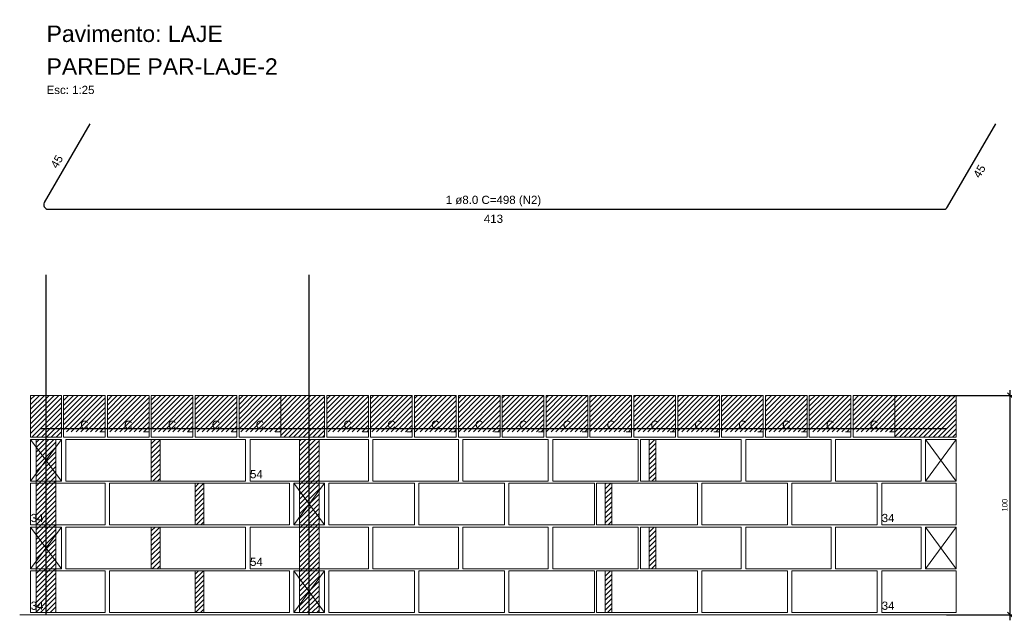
# Model space of a CAD drawing. Header units: millimetres. Extents: x 337 to 624, y -381 to -65.
# Tile 125 of 139: x 479 to 497, y -111 to -100. Entities that reach past the tile are written whole.
import ezdxf

# ---------------------------------------------------------------- set-up
doc = ezdxf.new("R2010")
doc.units = ezdxf.units.MM
doc.header["$MEASUREMENT"] = 0
doc.linetypes.add('DOT', pattern=[6.35, 0, -6.35])
doc.layers.get('0').update_dxf_attribs({"lineweight": 5})
for name, color, linetype, lineweight in [('Armadura', 7, 'Continuous', 30), ('Cotas', 7, 'Continuous', 5), ('Descrição da armadura', 7, 'Continuous', 5), ('PA-Ajustes', 8, 'Continuous', 5), ('PA-Graute', 8, 'Continuous', 0), ('PA-Piso', 7, 'Continuous', 20), ('PE-Contrafiamento L', 1, 'Continuous', 13), ('PE-Contrafiamento T', 1, 'Continuous', 5), ('PE-Inteiro', 7, 'Continuous', 5), ('PE-Meio canaleta', 5, 'Continuous', 5), ('PE-Paredes', 1, 'Continuous', 5), ('PE-Pastilha', 3, 'Continuous', 5), ('Textos armaduras', 7, 'Continuous', 5)]:
    doc.layers.add(name, color=color, linetype=linetype, lineweight=lineweight)
doc.styles.add('Arial', font='arial.ttf')
doc.dimstyles.new('UM_25.000000', dxfattribs={"dimtxt": 0.18, "dimasz": 0.1, "dimexe": 0.1, "dimexo": 0.2, "dimgap": 0, "dimtad": 1, "dimtih": 1, "dimtoh": 1, "dimdec": 1, "dimlfac": 25, "dimzin": 0, "dimdsep": 46, "dimtxsty": 'Standard', "dimcen": 0.09, "dimdle": 0.1, "dimadec": 1, "dimazin": 2, "dimtfac": 1, "dimtdec": 4, "dimtofl": 0, "dimtmove": 0, "dimatfit": 3, "dimfxl": 1, "dimtolj": 1, "dimarcsym": 0})
pattern_1 = [(45, (507.42507, -278.56047), (-0.044194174, 0.044194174), [])]

# ---------------------------------------------------------------- blocks, each defined once
blk = doc.blocks.new('_Oblique')
at = {"color": 0, "linetype": 'ByBlock', "lineweight": -2}
blk.add_line((-0.5, -0.5), (0.5, 0.5), dxfattribs=at)
blk = doc.blocks.new('*D289')
at = {"layer": 'Cotas', "color": 0, "lineweight": -2, "transparency": 16777216}
for p, q in [((495.78, -106.455), (497.045, -106.455)), ((496.945, -110.555), (496.945, -106.355)), ((495.78, -110.455), (497.045, -110.455))]:
    blk.add_line(p, q, dxfattribs=at)
at = {"layer": 'Defpoints', "color": 0, "transparency": 16777216}
for p in [(495.68, -106.455), (496.945, -106.455), (495.68, -110.455)]:
    blk.add_point(p, dxfattribs=at)
at = {"layer": 'Cotas', "color": 0, "lineweight": -2, "transparency": 16777216, "xscale": 0.1, "yscale": 0.1, "zscale": 0.1}
for p, rotation in [((496.945, -106.455), 90), ((496.945, -110.455), 270)]:
    blk.add_blockref('_Oblique', p, dxfattribs=dict(at, rotation=rotation))
at = {"layer": 'Cotas', "transparency": 16777216, "insert": (496.845, -108.455), "char_height": 0.1, "attachment_point": 5, "rotation": 90, "style": 'Arial'}
blk.add_mtext('\\A1;100', dxfattribs=at)

msp = doc.modelspace()

# ---------------------------------------------------------------- hatches: boundary and pattern name
at = {"layer": 'PA-Ajustes', "linetype": 'Continuous'}
h = msp.add_hatch(dxfattribs=at)
h.set_pattern_fill('ANSI31', color=8, scale=0.5, style=0)
h.set_pattern_definition(pattern_1)
h.paths.add_polyline_path([(479.0801, -106.4553), (479.6401, -106.4553), (479.6401, -107.2153), (479.0801, -107.2153)])
h = msp.add_hatch(dxfattribs=at)
h.set_pattern_fill('ANSI31', color=8, scale=0.5, style=0)
h.set_pattern_definition(pattern_1)
h.paths.add_polyline_path([(483.6401, -106.4553), (483.6401, -107.2153), (484.4405, -107.2153), (484.4405, -106.4553)])
h = msp.add_hatch(dxfattribs=at)
h.set_pattern_fill('ANSI31', color=8, scale=0.5, style=0)
h.set_pattern_definition(pattern_1)
h.paths.add_polyline_path([(494.8405, -106.4553), (494.8405, -107.2153), (495.9605, -107.2153), (495.9605, -106.4553)])
h = msp.add_hatch(dxfattribs=at)
h.set_pattern_fill('ANSI31', color=8, scale=0.5, style=0)
h.set_pattern_definition(pattern_1)
h.paths.add_polyline_path([(481.2801, -107.2553), (481.2801, -108.0153), (481.4405, -108.0153), (481.4405, -107.2553)])
h = msp.add_hatch(dxfattribs=at)
h.set_pattern_fill('ANSI31', color=8, scale=0.5, style=0)
h.set_pattern_definition(pattern_1)
h.paths.add_polyline_path([(490.3605, -107.2553), (490.3605, -108.0153), (490.4805, -108.0153), (490.4805, -107.2553)])
h = msp.add_hatch(dxfattribs=at)
h.set_pattern_fill('ANSI31', color=8, scale=0.5, style=0)
h.set_pattern_definition(pattern_1)
h.paths.add_polyline_path([(482.0801, -108.0553), (482.0801, -108.8153), (482.2405, -108.8153), (482.2405, -108.0553)])
h = msp.add_hatch(dxfattribs=at)
h.set_pattern_fill('ANSI31', color=8, scale=0.5, style=0)
h.set_pattern_definition(pattern_1)
h.paths.add_polyline_path([(489.5605, -108.0553), (489.5605, -108.8153), (489.6805, -108.8153), (489.6805, -108.0553)])
h = msp.add_hatch(dxfattribs=at)
h.set_pattern_fill('ANSI31', color=8, scale=0.5, style=0)
h.set_pattern_definition(pattern_1)
h.paths.add_polyline_path([(481.2801, -108.8553), (481.2801, -109.6153), (481.4405, -109.6153), (481.4405, -108.8553)])
h = msp.add_hatch(dxfattribs=at)
h.set_pattern_fill('ANSI31', color=8, scale=0.5, style=0)
h.set_pattern_definition(pattern_1)
h.paths.add_polyline_path([(490.3605, -108.8553), (490.3605, -109.6153), (490.4805, -109.6153), (490.4805, -108.8553)])
h = msp.add_hatch(dxfattribs=at)
h.set_pattern_fill('ANSI31', color=8, scale=0.5, style=0)
h.set_pattern_definition(pattern_1)
h.paths.add_polyline_path([(482.0801, -109.6553), (482.0801, -110.4153), (482.2405, -110.4153), (482.2405, -109.6553)])
h = msp.add_hatch(dxfattribs=at)
h.set_pattern_fill('ANSI31', color=8, scale=0.5, style=0)
h.set_pattern_definition(pattern_1)
h.paths.add_polyline_path([(489.5605, -109.6553), (489.5605, -110.4153), (489.6805, -110.4153), (489.6805, -109.6553)])
at = {"layer": 'PA-Graute', "linetype": 'Continuous'}
h = msp.add_hatch(dxfattribs=at)
h.set_pattern_fill('ANSI31', color=8, scale=0.5, style=0)
h.set_pattern_definition(pattern_1)
h.paths.add_polyline_path([(479.6801, -106.4553), (480.4401, -106.4553), (480.4401, -107.1153), (479.6801, -107.1153)])
h = msp.add_hatch(dxfattribs=at)
h.set_pattern_fill('ANSI31', color=8, scale=0.5, style=0)
h.set_pattern_definition(pattern_1)
h.paths.add_polyline_path([(480.4801, -106.4553), (481.2401, -106.4553), (481.2401, -107.1153), (480.4801, -107.1153)])
h = msp.add_hatch(dxfattribs=at)
h.set_pattern_fill('ANSI31', color=8, scale=0.5, style=0)
h.set_pattern_definition(pattern_1)
h.paths.add_polyline_path([(481.2801, -106.4553), (482.0401, -106.4553), (482.0401, -107.1153), (481.2801, -107.1153)])
h = msp.add_hatch(dxfattribs=at)
h.set_pattern_fill('ANSI31', color=8, scale=0.5, style=0)
h.set_pattern_definition(pattern_1)
h.paths.add_polyline_path([(482.0801, -106.4553), (482.8401, -106.4553), (482.8401, -107.1153), (482.0801, -107.1153)])
h = msp.add_hatch(dxfattribs=at)
h.set_pattern_fill('ANSI31', color=8, scale=0.5, style=0)
h.set_pattern_definition(pattern_1)
h.paths.add_polyline_path([(482.8801, -106.4553), (483.6401, -106.4553), (483.6401, -107.1153), (482.8801, -107.1153)])
h = msp.add_hatch(dxfattribs=at)
h.set_pattern_fill('ANSI31', color=8, scale=0.5, style=0)
h.set_pattern_definition(pattern_1)
h.paths.add_polyline_path([(484.4805, -106.4553), (485.2405, -106.4553), (485.2405, -107.1153), (484.4805, -107.1153)])
h = msp.add_hatch(dxfattribs=at)
h.set_pattern_fill('ANSI31', color=8, scale=0.5, style=0)
h.set_pattern_definition(pattern_1)
h.paths.add_polyline_path([(485.2805, -106.4553), (486.0405, -106.4553), (486.0405, -107.1153), (485.2805, -107.1153)])
h = msp.add_hatch(dxfattribs=at)
h.set_pattern_fill('ANSI31', color=8, scale=0.5, style=0)
h.set_pattern_definition(pattern_1)
h.paths.add_polyline_path([(486.0805, -106.4553), (486.8405, -106.4553), (486.8405, -107.1153), (486.0805, -107.1153)])
h = msp.add_hatch(dxfattribs=at)
h.set_pattern_fill('ANSI31', color=8, scale=0.5, style=0)
h.set_pattern_definition(pattern_1)
h.paths.add_polyline_path([(486.8805, -106.4553), (487.6405, -106.4553), (487.6405, -107.1153), (486.8805, -107.1153)])
h = msp.add_hatch(dxfattribs=at)
h.set_pattern_fill('ANSI31', color=8, scale=0.5, style=0)
h.set_pattern_definition(pattern_1)
h.paths.add_polyline_path([(487.6805, -106.4553), (488.4405, -106.4553), (488.4405, -107.1153), (487.6805, -107.1153)])
h = msp.add_hatch(dxfattribs=at)
h.set_pattern_fill('ANSI31', color=8, scale=0.5, style=0)
h.set_pattern_definition(pattern_1)
h.paths.add_polyline_path([(488.4805, -106.4553), (489.2405, -106.4553), (489.2405, -107.1153), (488.4805, -107.1153)])
h = msp.add_hatch(dxfattribs=at)
h.set_pattern_fill('ANSI31', color=8, scale=0.5, style=0)
h.set_pattern_definition(pattern_1)
h.paths.add_polyline_path([(489.2805, -106.4553), (490.0405, -106.4553), (490.0405, -107.1153), (489.2805, -107.1153)])
h = msp.add_hatch(dxfattribs=at)
h.set_pattern_fill('ANSI31', color=8, scale=0.5, style=0)
h.set_pattern_definition(pattern_1)
h.paths.add_polyline_path([(490.0805, -106.4553), (490.8405, -106.4553), (490.8405, -107.1153), (490.0805, -107.1153)])
h = msp.add_hatch(dxfattribs=at)
h.set_pattern_fill('ANSI31', color=8, scale=0.5, style=0)
h.set_pattern_definition(pattern_1)
h.paths.add_polyline_path([(490.8805, -106.4553), (491.6405, -106.4553), (491.6405, -107.1153), (490.8805, -107.1153)])
h = msp.add_hatch(dxfattribs=at)
h.set_pattern_fill('ANSI31', color=8, scale=0.5, style=0)
h.set_pattern_definition(pattern_1)
h.paths.add_polyline_path([(491.6805, -106.4553), (492.4405, -106.4553), (492.4405, -107.1153), (491.6805, -107.1153)])
h = msp.add_hatch(dxfattribs=at)
h.set_pattern_fill('ANSI31', color=8, scale=0.5, style=0)
h.set_pattern_definition(pattern_1)
h.paths.add_polyline_path([(492.4805, -106.4553), (493.2405, -106.4553), (493.2405, -107.1153), (492.4805, -107.1153)])
h = msp.add_hatch(dxfattribs=at)
h.set_pattern_fill('ANSI31', color=8, scale=0.5, style=0)
h.set_pattern_definition(pattern_1)
h.paths.add_polyline_path([(493.2805, -106.4553), (494.0405, -106.4553), (494.0405, -107.1153), (493.2805, -107.1153)])
h = msp.add_hatch(dxfattribs=at)
h.set_pattern_fill('ANSI31', color=8, scale=0.5, style=0)
h.set_pattern_definition(pattern_1)
h.paths.add_polyline_path([(494.0805, -106.4553), (494.8405, -106.4553), (494.8405, -107.1153), (494.0805, -107.1153)])
h = msp.add_hatch(dxfattribs=at)
h.set_pattern_fill('ANSI31', color=8, scale=0.5, style=0)
h.set_pattern_definition(pattern_1)
h.paths.add_polyline_path([(479.1801, -107.2553), (479.5401, -107.2553), (479.5401, -110.4153), (479.1801, -110.4153)])
h = msp.add_hatch(dxfattribs=at)
h.set_pattern_fill('ANSI31', color=8, scale=0.5, style=0)
h.set_pattern_definition(pattern_1)
h.paths.add_polyline_path([(483.9805, -107.2553), (484.3405, -107.2553), (484.3405, -110.4153), (483.9805, -110.4153)])

# ---------------------------------------------------------------- linework, layer by layer
at = {"layer": 'Armadura'}
for p, q in [((480.1601, -101.4965), (479.3294, -102.9353)), ((495.8036, -103.0153), (496.6805, -101.4965)), ((479.3986, -103.0553), (495.7343, -103.0553)), ((479.2601, -107.0553), (495.7805, -107.0553))]:
    msp.add_line(p, q, dxfattribs=at)
for points in [[(479.3601, -110.4553), (479.3601, -104.2553)], [(484.1605, -110.4553), (484.1605, -104.2553)]]:
    msp.add_lwpolyline(points, dxfattribs=at)
for centre, start, end in [((479.3986, -102.9753), 150, 270), ((495.7343, -102.9753), 270, 330)]:
    msp.add_arc(centre, 0.08, start, end, dxfattribs=at)
at = {"layer": 'PA-Ajustes', "linetype": 'Continuous'}
for points in [[(479.0801, -106.4553), (479.6401, -106.4553), (479.6401, -107.2153), (479.0801, -107.2153)], [(483.6401, -106.4553), (483.6401, -107.2153), (484.4405, -107.2153), (484.4405, -106.4553)], [(494.8405, -106.4553), (494.8405, -107.2153), (495.9605, -107.2153), (495.9605, -106.4553)], [(481.2801, -107.2553), (481.2801, -108.0153), (481.4405, -108.0153), (481.4405, -107.2553)], [(490.3605, -107.2553), (490.3605, -108.0153), (490.4805, -108.0153), (490.4805, -107.2553)], [(482.0801, -108.0553), (482.0801, -108.8153), (482.2405, -108.8153), (482.2405, -108.0553)], [(489.5605, -108.0553), (489.5605, -108.8153), (489.6805, -108.8153), (489.6805, -108.0553)], [(481.2801, -108.8553), (481.2801, -109.6153), (481.4405, -109.6153), (481.4405, -108.8553)], [(490.3605, -108.8553), (490.3605, -109.6153), (490.4805, -109.6153), (490.4805, -108.8553)], [(482.0801, -109.6553), (482.0801, -110.4153), (482.2405, -110.4153), (482.2405, -109.6553)], [(489.5605, -109.6553), (489.5605, -110.4153), (489.6805, -110.4153), (489.6805, -109.6553)]]:
    msp.add_lwpolyline(points, close=True, dxfattribs=at)
at = {"layer": 'PA-Graute', "color": 8, "linetype": 'Continuous'}
for points in [[(479.1801, -107.2553), (479.5401, -107.2553), (479.5401, -110.4153), (479.1801, -110.4153)], [(483.9805, -107.2553), (484.3405, -107.2553), (484.3405, -110.4153), (483.9805, -110.4153)]]:
    msp.add_lwpolyline(points, close=True, dxfattribs=at)
at = {"layer": 'PA-Piso'}
msp.add_line((478.8801, -110.4553), (496.7205, -110.4553), dxfattribs=at)
at = {"layer": 'PE-Contrafiamento L', "linetype": 'Continuous'}
for p, q in [((479.0801, -108.0153), (479.0801, -107.2553)), ((479.0801, -107.2553), (479.6401, -107.2553)), ((479.6401, -107.2553), (479.0801, -108.0153)), ((479.6401, -108.0153), (479.0801, -107.2553)), ((479.0801, -107.2553), (479.6401, -107.2553)), ((479.6401, -107.2553), (479.6401, -108.0153)), ((495.4005, -107.2553), (495.9605, -107.2553)), ((495.4005, -108.0153), (495.9605, -107.2553)), ((495.9605, -107.2553), (495.4005, -107.2553)), ((495.4005, -107.2553), (495.9605, -108.0153)), ((495.4005, -108.0153), (495.4005, -107.2553)), ((495.9605, -107.2553), (495.9605, -108.0153)), ((479.6401, -108.0153), (479.0801, -108.0153)), ((479.0801, -108.0153), (479.6401, -108.0153)), ((479.0801, -108.0553), (480.4401, -108.0553)), ((479.0801, -108.8153), (479.0801, -108.0553)), ((480.4401, -108.0553), (480.4401, -108.8153)), ((483.8805, -108.0553), (484.4405, -108.0553)), ((483.8805, -108.8153), (484.4405, -108.0553)), ((484.4405, -108.0553), (483.8805, -108.0553)), ((483.8805, -108.0553), (484.4405, -108.8153)), ((483.8805, -108.8153), (483.8805, -108.0553)), ((484.4405, -108.0553), (484.4405, -108.8153)), ((494.6005, -108.8153), (494.6005, -108.0553)), ((494.6005, -108.0553), (495.9605, -108.0553)), ((495.9605, -108.0153), (495.4005, -108.0153)), ((495.9605, -108.0153), (495.4005, -108.0153)), ((495.9605, -108.0553), (495.9605, -108.8153)), ((480.4401, -108.8153), (479.0801, -108.8153)), ((484.4405, -108.8153), (483.8805, -108.8153)), ((484.4405, -108.8153), (483.8805, -108.8153)), ((495.9605, -108.8153), (494.6005, -108.8153)), ((479.0801, -109.6153), (479.0801, -108.8553)), ((479.0801, -108.8553), (479.6401, -108.8553)), ((479.6401, -108.8553), (479.0801, -109.6153)), ((479.6401, -109.6153), (479.0801, -108.8553)), ((479.0801, -108.8553), (479.6401, -108.8553)), ((479.6401, -108.8553), (479.6401, -109.6153)), ((495.4005, -108.8553), (495.9605, -108.8553)), ((495.4005, -109.6153), (495.9605, -108.8553)), ((495.9605, -108.8553), (495.4005, -108.8553)), ((495.4005, -108.8553), (495.9605, -109.6153)), ((495.4005, -109.6153), (495.4005, -108.8553)), ((495.9605, -108.8553), (495.9605, -109.6153)), ((479.6401, -109.6153), (479.0801, -109.6153)), ((479.0801, -109.6153), (479.6401, -109.6153)), ((479.0801, -109.6553), (480.4401, -109.6553)), ((479.0801, -110.4153), (479.0801, -109.6553)), ((480.4401, -109.6553), (480.4401, -110.4153)), ((483.8805, -109.6553), (484.4405, -109.6553)), ((483.8805, -110.4153), (484.4405, -109.6553)), ((484.4405, -109.6553), (483.8805, -109.6553)), ((483.8805, -109.6553), (484.4405, -110.4153)), ((483.8805, -110.4153), (483.8805, -109.6553)), ((484.4405, -109.6553), (484.4405, -110.4153)), ((494.6005, -110.4153), (494.6005, -109.6553)), ((494.6005, -109.6553), (495.9605, -109.6553)), ((495.9605, -109.6153), (495.4005, -109.6153)), ((495.9605, -109.6153), (495.4005, -109.6153)), ((495.9605, -109.6553), (495.9605, -110.4153)), ((480.4401, -110.4153), (479.0801, -110.4153)), ((484.4405, -110.4153), (483.8805, -110.4153)), ((484.4405, -110.4153), (483.8805, -110.4153)), ((495.9605, -110.4153), (494.6005, -110.4153))]:
    msp.add_line(p, q, dxfattribs=at)
at = {"layer": 'PE-Contrafiamento T', "linetype": 'Continuous'}
for p, q in [((483.0805, -108.0153), (483.0805, -107.2553)), ((483.0805, -107.2553), (485.2405, -107.2553)), ((485.2405, -107.2553), (485.2405, -108.0153)), ((485.2405, -108.0153), (483.0805, -108.0153)), ((483.0805, -109.6153), (483.0805, -108.8553)), ((483.0805, -108.8553), (485.2405, -108.8553)), ((485.2405, -108.8553), (485.2405, -109.6153)), ((485.2405, -109.6153), (483.0805, -109.6153))]:
    msp.add_line(p, q, dxfattribs=at)
at = {"layer": 'PE-Inteiro', "linetype": 'Continuous'}
for p, q in [((479.7201, -107.2553), (481.2801, -107.2553)), ((479.7201, -108.0153), (479.7201, -107.2553)), ((481.2801, -107.2553), (481.2801, -108.0153)), ((481.4405, -107.2553), (483.0005, -107.2553)), ((481.4405, -108.0153), (481.4405, -107.2553)), ((483.0005, -107.2553), (483.0005, -108.0153)), ((485.3205, -107.2553), (486.8805, -107.2553)), ((485.3205, -108.0153), (485.3205, -107.2553)), ((486.8805, -107.2553), (486.8805, -108.0153)), ((486.9605, -107.2553), (488.5205, -107.2553)), ((486.9605, -108.0153), (486.9605, -107.2553)), ((488.5205, -107.2553), (488.5205, -108.0153)), ((488.6005, -107.2553), (490.1605, -107.2553)), ((488.6005, -108.0153), (488.6005, -107.2553)), ((490.1605, -107.2553), (490.1605, -108.0153)), ((490.4805, -107.2553), (492.0405, -107.2553)), ((490.4805, -108.0153), (490.4805, -107.2553)), ((492.0405, -107.2553), (492.0405, -108.0153)), ((492.1205, -107.2553), (493.6805, -107.2553)), ((492.1205, -108.0153), (492.1205, -107.2553)), ((493.6805, -107.2553), (493.6805, -108.0153)), ((493.7605, -107.2553), (495.3205, -107.2553)), ((493.7605, -108.0153), (493.7605, -107.2553)), ((495.3205, -107.2553), (495.3205, -108.0153)), ((481.2801, -108.0153), (479.7201, -108.0153)), ((480.5201, -108.0553), (482.0801, -108.0553)), ((480.5201, -108.8153), (480.5201, -108.0553)), ((483.0005, -108.0153), (481.4405, -108.0153)), ((482.0801, -108.0553), (482.0801, -108.8153)), ((482.2405, -108.0553), (483.8005, -108.0553)), ((482.2405, -108.8153), (482.2405, -108.0553)), ((483.8005, -108.0553), (483.8005, -108.8153)), ((484.5205, -108.0553), (486.0805, -108.0553)), ((484.5205, -108.8153), (484.5205, -108.0553)), ((486.8805, -108.0153), (485.3205, -108.0153)), ((486.0805, -108.0553), (486.0805, -108.8153)), ((486.1605, -108.0553), (487.7205, -108.0553)), ((486.1605, -108.8153), (486.1605, -108.0553)), ((488.5205, -108.0153), (486.9605, -108.0153)), ((487.7205, -108.0553), (487.7205, -108.8153)), ((487.8005, -108.0553), (489.3605, -108.0553)), ((487.8005, -108.8153), (487.8005, -108.0553)), ((490.1605, -108.0153), (488.6005, -108.0153)), ((489.3605, -108.0553), (489.3605, -108.8153)), ((489.6805, -108.0553), (491.2405, -108.0553)), ((489.6805, -108.8153), (489.6805, -108.0553)), ((492.0405, -108.0153), (490.4805, -108.0153)), ((491.2405, -108.0553), (491.2405, -108.8153)), ((491.3205, -108.0553), (492.8805, -108.0553)), ((491.3205, -108.8153), (491.3205, -108.0553)), ((493.6805, -108.0153), (492.1205, -108.0153)), ((492.8805, -108.0553), (492.8805, -108.8153)), ((492.9605, -108.0553), (494.5205, -108.0553)), ((492.9605, -108.8153), (492.9605, -108.0553)), ((495.3205, -108.0153), (493.7605, -108.0153)), ((494.5205, -108.0553), (494.5205, -108.8153)), ((482.0801, -108.8153), (480.5201, -108.8153)), ((483.8005, -108.8153), (482.2405, -108.8153)), ((486.0805, -108.8153), (484.5205, -108.8153)), ((487.7205, -108.8153), (486.1605, -108.8153)), ((489.3605, -108.8153), (487.8005, -108.8153)), ((491.2405, -108.8153), (489.6805, -108.8153)), ((492.8805, -108.8153), (491.3205, -108.8153)), ((494.5205, -108.8153), (492.9605, -108.8153)), ((479.7201, -108.8553), (481.2801, -108.8553)), ((479.7201, -109.6153), (479.7201, -108.8553)), ((481.2801, -108.8553), (481.2801, -109.6153)), ((481.4405, -108.8553), (483.0005, -108.8553)), ((481.4405, -109.6153), (481.4405, -108.8553)), ((483.0005, -108.8553), (483.0005, -109.6153)), ((485.3205, -108.8553), (486.8805, -108.8553)), ((485.3205, -109.6153), (485.3205, -108.8553)), ((486.8805, -108.8553), (486.8805, -109.6153)), ((486.9605, -108.8553), (488.5205, -108.8553)), ((486.9605, -109.6153), (486.9605, -108.8553)), ((488.5205, -108.8553), (488.5205, -109.6153)), ((488.6005, -108.8553), (490.1605, -108.8553)), ((488.6005, -109.6153), (488.6005, -108.8553)), ((490.1605, -108.8553), (490.1605, -109.6153)), ((490.4805, -108.8553), (492.0405, -108.8553)), ((490.4805, -109.6153), (490.4805, -108.8553)), ((492.0405, -108.8553), (492.0405, -109.6153)), ((492.1205, -108.8553), (493.6805, -108.8553)), ((492.1205, -109.6153), (492.1205, -108.8553)), ((493.6805, -108.8553), (493.6805, -109.6153)), ((493.7605, -108.8553), (495.3205, -108.8553)), ((493.7605, -109.6153), (493.7605, -108.8553)), ((495.3205, -108.8553), (495.3205, -109.6153)), ((481.2801, -109.6153), (479.7201, -109.6153)), ((480.5201, -109.6553), (482.0801, -109.6553)), ((480.5201, -110.4153), (480.5201, -109.6553)), ((483.0005, -109.6153), (481.4405, -109.6153)), ((482.0801, -109.6553), (482.0801, -110.4153)), ((482.2405, -109.6553), (483.8005, -109.6553)), ((482.2405, -110.4153), (482.2405, -109.6553)), ((483.8005, -109.6553), (483.8005, -110.4153)), ((484.5205, -109.6553), (486.0805, -109.6553)), ((484.5205, -110.4153), (484.5205, -109.6553)), ((486.8805, -109.6153), (485.3205, -109.6153)), ((486.0805, -109.6553), (486.0805, -110.4153)), ((486.1605, -109.6553), (487.7205, -109.6553)), ((486.1605, -110.4153), (486.1605, -109.6553)), ((488.5205, -109.6153), (486.9605, -109.6153)), ((487.7205, -109.6553), (487.7205, -110.4153)), ((487.8005, -109.6553), (489.3605, -109.6553)), ((487.8005, -110.4153), (487.8005, -109.6553)), ((490.1605, -109.6153), (488.6005, -109.6153)), ((489.3605, -109.6553), (489.3605, -110.4153)), ((489.6805, -109.6553), (491.2405, -109.6553)), ((489.6805, -110.4153), (489.6805, -109.6553)), ((492.0405, -109.6153), (490.4805, -109.6153)), ((491.2405, -109.6553), (491.2405, -110.4153)), ((491.3205, -109.6553), (492.8805, -109.6553)), ((491.3205, -110.4153), (491.3205, -109.6553)), ((493.6805, -109.6153), (492.1205, -109.6153)), ((492.8805, -109.6553), (492.8805, -110.4153)), ((492.9605, -109.6553), (494.5205, -109.6553)), ((492.9605, -110.4153), (492.9605, -109.6553)), ((495.3205, -109.6153), (493.7605, -109.6153)), ((494.5205, -109.6553), (494.5205, -110.4153)), ((482.0801, -110.4153), (480.5201, -110.4153)), ((483.8005, -110.4153), (482.2405, -110.4153)), ((486.0805, -110.4153), (484.5205, -110.4153)), ((487.7205, -110.4153), (486.1605, -110.4153)), ((489.3605, -110.4153), (487.8005, -110.4153)), ((491.2405, -110.4153), (489.6805, -110.4153)), ((492.8805, -110.4153), (491.3205, -110.4153)), ((494.5205, -110.4153), (492.9605, -110.4153))]:
    msp.add_line(p, q, dxfattribs=at)
at = {"layer": 'PE-Meio canaleta', "linetype": 'Continuous'}
for p, q in [((479.6801, -106.4553), (480.4401, -106.4553)), ((479.6801, -107.2153), (479.6801, -106.4553)), ((480.4401, -106.4553), (480.4401, -107.2153)), ((480.4801, -106.4553), (481.2401, -106.4553)), ((480.4801, -107.2153), (480.4801, -106.4553)), ((481.2401, -106.4553), (481.2401, -107.2153)), ((481.2801, -106.4553), (482.0401, -106.4553)), ((481.2801, -107.2153), (481.2801, -106.4553)), ((482.0401, -106.4553), (482.0401, -107.2153)), ((482.0801, -106.4553), (482.8401, -106.4553)), ((482.0801, -107.2153), (482.0801, -106.4553)), ((482.8401, -106.4553), (482.8401, -107.2153)), ((482.8801, -106.4553), (483.6401, -106.4553)), ((482.8801, -107.2153), (482.8801, -106.4553)), ((483.6401, -106.4553), (483.6401, -107.2153)), ((484.4805, -106.4553), (485.2405, -106.4553)), ((484.4805, -107.2153), (484.4805, -106.4553)), ((485.2405, -106.4553), (485.2405, -107.2153)), ((485.2805, -106.4553), (486.0405, -106.4553)), ((485.2805, -107.2153), (485.2805, -106.4553)), ((486.0405, -106.4553), (486.0405, -107.2153)), ((486.0805, -106.4553), (486.8405, -106.4553)), ((486.0805, -107.2153), (486.0805, -106.4553)), ((486.8405, -106.4553), (486.8405, -107.2153)), ((486.8805, -106.4553), (487.6405, -106.4553)), ((486.8805, -107.2153), (486.8805, -106.4553)), ((487.6405, -106.4553), (487.6405, -107.2153)), ((487.6805, -106.4553), (488.4405, -106.4553)), ((487.6805, -107.2153), (487.6805, -106.4553)), ((488.4405, -106.4553), (488.4405, -107.2153)), ((488.4805, -106.4553), (489.2405, -106.4553)), ((488.4805, -107.2153), (488.4805, -106.4553)), ((489.2405, -106.4553), (489.2405, -107.2153)), ((489.2805, -106.4553), (490.0405, -106.4553)), ((489.2805, -107.2153), (489.2805, -106.4553)), ((490.0405, -106.4553), (490.0405, -107.2153)), ((490.0805, -106.4553), (490.8405, -106.4553)), ((490.0805, -107.2153), (490.0805, -106.4553)), ((490.8405, -106.4553), (490.8405, -107.2153)), ((490.8805, -106.4553), (491.6405, -106.4553)), ((490.8805, -107.2153), (490.8805, -106.4553)), ((491.6405, -106.4553), (491.6405, -107.2153)), ((491.6805, -106.4553), (492.4405, -106.4553)), ((491.6805, -107.2153), (491.6805, -106.4553)), ((492.4405, -106.4553), (492.4405, -107.2153)), ((492.4805, -106.4553), (493.2405, -106.4553)), ((492.4805, -107.2153), (492.4805, -106.4553)), ((493.2405, -106.4553), (493.2405, -107.2153)), ((493.2805, -106.4553), (494.0405, -106.4553)), ((493.2805, -107.2153), (493.2805, -106.4553)), ((494.0405, -106.4553), (494.0405, -107.2153)), ((494.0805, -106.4553), (494.8405, -106.4553)), ((494.0805, -107.2153), (494.0805, -106.4553)), ((494.8405, -106.4553), (494.8405, -107.2153)), ((480.4401, -107.2153), (479.6801, -107.2153)), ((481.2401, -107.2153), (480.4801, -107.2153)), ((482.0401, -107.2153), (481.2801, -107.2153)), ((482.8401, -107.2153), (482.0801, -107.2153)), ((483.6401, -107.2153), (482.8801, -107.2153)), ((485.2405, -107.2153), (484.4805, -107.2153)), ((486.0405, -107.2153), (485.2805, -107.2153)), ((486.8405, -107.2153), (486.0805, -107.2153)), ((487.6405, -107.2153), (486.8805, -107.2153)), ((488.4405, -107.2153), (487.6805, -107.2153)), ((489.2405, -107.2153), (488.4805, -107.2153)), ((490.0405, -107.2153), (489.2805, -107.2153)), ((490.8405, -107.2153), (490.0805, -107.2153)), ((491.6405, -107.2153), (490.8805, -107.2153)), ((492.4405, -107.2153), (491.6805, -107.2153)), ((493.2405, -107.2153), (492.4805, -107.2153)), ((494.0405, -107.2153), (493.2805, -107.2153)), ((494.8405, -107.2153), (494.0805, -107.2153))]:
    msp.add_line(p, q, dxfattribs=at)
at = {"layer": 'PE-Meio canaleta', "color": 5, "linetype": 'DOT', "lineweight": 5}
for p, q in [((479.6801, -106.4553), (480.4401, -106.4553)), ((479.6801, -107.1153), (479.6801, -106.4553)), ((480.4401, -106.4553), (480.4401, -107.1153)), ((480.4801, -106.4553), (481.2401, -106.4553)), ((480.4801, -107.1153), (480.4801, -106.4553)), ((481.2401, -106.4553), (481.2401, -107.1153)), ((481.2801, -106.4553), (482.0401, -106.4553)), ((481.2801, -107.1153), (481.2801, -106.4553)), ((482.0401, -106.4553), (482.0401, -107.1153)), ((482.0801, -106.4553), (482.8401, -106.4553)), ((482.0801, -107.1153), (482.0801, -106.4553)), ((482.8401, -106.4553), (482.8401, -107.1153)), ((482.8801, -106.4553), (483.6401, -106.4553)), ((482.8801, -107.1153), (482.8801, -106.4553)), ((483.6401, -106.4553), (483.6401, -107.1153)), ((484.4805, -106.4553), (485.2405, -106.4553)), ((484.4805, -107.1153), (484.4805, -106.4553)), ((485.2405, -106.4553), (485.2405, -107.1153)), ((485.2805, -106.4553), (486.0405, -106.4553)), ((485.2805, -107.1153), (485.2805, -106.4553)), ((486.0405, -106.4553), (486.0405, -107.1153)), ((486.0805, -106.4553), (486.8405, -106.4553)), ((486.0805, -107.1153), (486.0805, -106.4553)), ((486.8405, -106.4553), (486.8405, -107.1153)), ((486.8805, -106.4553), (487.6405, -106.4553)), ((486.8805, -107.1153), (486.8805, -106.4553)), ((487.6405, -106.4553), (487.6405, -107.1153)), ((487.6805, -106.4553), (488.4405, -106.4553)), ((487.6805, -107.1153), (487.6805, -106.4553)), ((488.4405, -106.4553), (488.4405, -107.1153)), ((488.4805, -106.4553), (489.2405, -106.4553)), ((488.4805, -107.1153), (488.4805, -106.4553)), ((489.2405, -106.4553), (489.2405, -107.1153)), ((489.2805, -106.4553), (490.0405, -106.4553)), ((489.2805, -107.1153), (489.2805, -106.4553)), ((490.0405, -106.4553), (490.0405, -107.1153)), ((490.0805, -106.4553), (490.8405, -106.4553)), ((490.0805, -107.1153), (490.0805, -106.4553)), ((490.8405, -106.4553), (490.8405, -107.1153)), ((490.8805, -106.4553), (491.6405, -106.4553)), ((490.8805, -107.1153), (490.8805, -106.4553)), ((491.6405, -106.4553), (491.6405, -107.1153)), ((491.6805, -106.4553), (492.4405, -106.4553)), ((491.6805, -107.1153), (491.6805, -106.4553)), ((492.4405, -106.4553), (492.4405, -107.1153)), ((492.4805, -106.4553), (493.2405, -106.4553)), ((492.4805, -107.1153), (492.4805, -106.4553)), ((493.2405, -106.4553), (493.2405, -107.1153)), ((493.2805, -106.4553), (494.0405, -106.4553)), ((493.2805, -107.1153), (493.2805, -106.4553)), ((494.0405, -106.4553), (494.0405, -107.1153)), ((494.0805, -106.4553), (494.8405, -106.4553)), ((494.0805, -107.1153), (494.0805, -106.4553)), ((494.8405, -106.4553), (494.8405, -107.1153)), ((480.4401, -107.1153), (479.6801, -107.1153)), ((481.2401, -107.1153), (480.4801, -107.1153)), ((482.0401, -107.1153), (481.2801, -107.1153)), ((482.8401, -107.1153), (482.0801, -107.1153)), ((483.6401, -107.1153), (482.8801, -107.1153)), ((485.2405, -107.1153), (484.4805, -107.1153)), ((486.0405, -107.1153), (485.2805, -107.1153)), ((486.8405, -107.1153), (486.0805, -107.1153)), ((487.6405, -107.1153), (486.8805, -107.1153)), ((488.4405, -107.1153), (487.6805, -107.1153)), ((489.2405, -107.1153), (488.4805, -107.1153)), ((490.0405, -107.1153), (489.2805, -107.1153)), ((490.8405, -107.1153), (490.0805, -107.1153)), ((491.6405, -107.1153), (490.8805, -107.1153)), ((492.4405, -107.1153), (491.6805, -107.1153)), ((493.2405, -107.1153), (492.4805, -107.1153)), ((494.0405, -107.1153), (493.2805, -107.1153)), ((494.8405, -107.1153), (494.0805, -107.1153))]:
    msp.add_line(p, q, dxfattribs=at)
at = {"layer": 'PE-Pastilha', "linetype": 'Continuous'}
for p, q in [((490.2005, -107.2553), (490.3605, -107.2553)), ((490.2005, -108.0153), (490.2005, -107.2553)), ((490.3605, -107.2553), (490.3605, -108.0153)), ((489.4005, -108.0553), (489.5605, -108.0553)), ((489.4005, -108.8153), (489.4005, -108.0553)), ((489.5605, -108.0553), (489.5605, -108.8153)), ((490.3605, -108.0153), (490.2005, -108.0153)), ((489.5605, -108.8153), (489.4005, -108.8153)), ((490.2005, -108.8553), (490.3605, -108.8553)), ((490.2005, -109.6153), (490.2005, -108.8553)), ((490.3605, -108.8553), (490.3605, -109.6153)), ((489.4005, -109.6553), (489.5605, -109.6553)), ((489.4005, -110.4153), (489.4005, -109.6553)), ((489.5605, -109.6553), (489.5605, -110.4153)), ((490.3605, -109.6153), (490.2005, -109.6153)), ((489.5605, -110.4153), (489.4005, -110.4153))]:
    msp.add_line(p, q, dxfattribs=at)

# ---------------------------------------------------------------- texts
at = {"layer": 'Descrição da armadura', "insert": (487.5203, -103.0053), "char_height": 0.15, "width": 3.481784, "attachment_point": 8, "line_spacing_factor": 0.9, "style": 'Arial'}
msp.add_mtext('1 ø8.0 C=498 (N2)', dxfattribs=at)
at = {"layer": 'PE-Contrafiamento L', "char_height": 0.15, "width": 0.467606, "attachment_point": 7, "line_spacing_factor": 0.9, "style": 'Arial'}
for insert in [(479.0805, -108.7658), (494.6009, -108.7658), (479.0805, -110.3658), (494.6009, -110.3658)]:
    msp.add_mtext('34', dxfattribs=dict(at, insert=insert))
at = {"layer": 'PE-Contrafiamento T', "char_height": 0.15, "width": 0.467606, "attachment_point": 7, "line_spacing_factor": 0.9, "style": 'Arial'}
for insert in [(483.0809, -107.9658), (483.0809, -109.5658)]:
    msp.add_mtext('54', dxfattribs=dict(at, insert=insert))
at = {"layer": 'PE-Meio canaleta', "char_height": 0.15, "width": 0.304344, "attachment_point": 8, "line_spacing_factor": 0.9, "style": 'Arial'}
for insert in [(480.0601, -107.0658), (480.8601, -107.0658), (481.6601, -107.0658), (482.4601, -107.0658), (483.2601, -107.0658), (484.8605, -107.0658), (485.6605, -107.0658), (486.4605, -107.0658), (487.2605, -107.0658), (488.0605, -107.0658), (488.8605, -107.0658), (489.6605, -107.0658), (490.4605, -107.0658), (491.2605, -107.0658), (492.0605, -107.0658), (492.8605, -107.0658), (493.6605, -107.0658), (494.4605, -107.0658)]:
    msp.add_mtext('C', dxfattribs=dict(at, insert=insert))
at = {"layer": 'PE-Paredes', "attachment_point": 7, "line_spacing_factor": 0.9, "style": 'Arial'}
for s, insert, char_height, width in [('Pavimento: LAJE', (479.3701, -100.0095), 0.3, 6.469421), ('PAREDE PAR-LAJE-2', (479.3701, -100.6075), 0.3, 8.472927), ('Esc: 1:25', (479.3701, -100.957), 0.15, 1.78718)]:
    msp.add_mtext(s, dxfattribs=dict(at, insert=insert, char_height=char_height, width=width))
at = {"layer": 'Textos armaduras', "char_height": 0.15, "width": 0.866006, "rotation": 60.00014, "line_spacing_factor": 0.9, "style": 'Arial'}
for insert, attachment_point in [((479.6235, -102.2259), 8), ((496.3171, -102.3259), 2)]:
    msp.add_mtext('45', dxfattribs=dict(at, insert=insert, attachment_point=attachment_point))
at = {"layer": 'Textos armaduras', "insert": (487.5203, -103.1553), "char_height": 0.15, "width": 1.099009, "attachment_point": 2, "line_spacing_factor": 0.9, "style": 'Arial'}
msp.add_mtext('413', dxfattribs=at)

# ---------------------------------------------------------------- dimensions: what is measured, and where the dimension line sits
at = {"layer": 'Cotas'}
dim = msp.add_linear_dim(base=(496.9455, -106.4553), p1=(495.6805, -110.4553), p2=(495.6805, -106.4553), angle=90, dimstyle='UM_25.000000', override={"dimtxt": 0.1, "dimasz": 0.1, "dimexe": 0.1, "dimexo": 0.1, "dimtad": 1, "dimtih": 0, "dimtoh": 0, "dimdec": 1, "dimlfac": 25, "dimzin": 8, "dimtxsty": 'Arial', "dimblk": 'Oblique', "dimblk1": 'Oblique', "dimblk2": 'Oblique', "dimsah": 1, "dimdle": 0.1, "dimse1": 0, "dimse2": 0, "dimclrt": 256, "dimadec": 1, "dimazin": 3, "dimtmove": 2, "dimldrblk": 'Oblique'}, dxfattribs=at)
dim.commit()
dim.dimension.update_dxf_attribs({"geometry": '*D289', "text_midpoint": (496.8455, -108.4553), "dimtype": 160, "text_rotation": 90})

doc.saveas('drawing.dxf')
